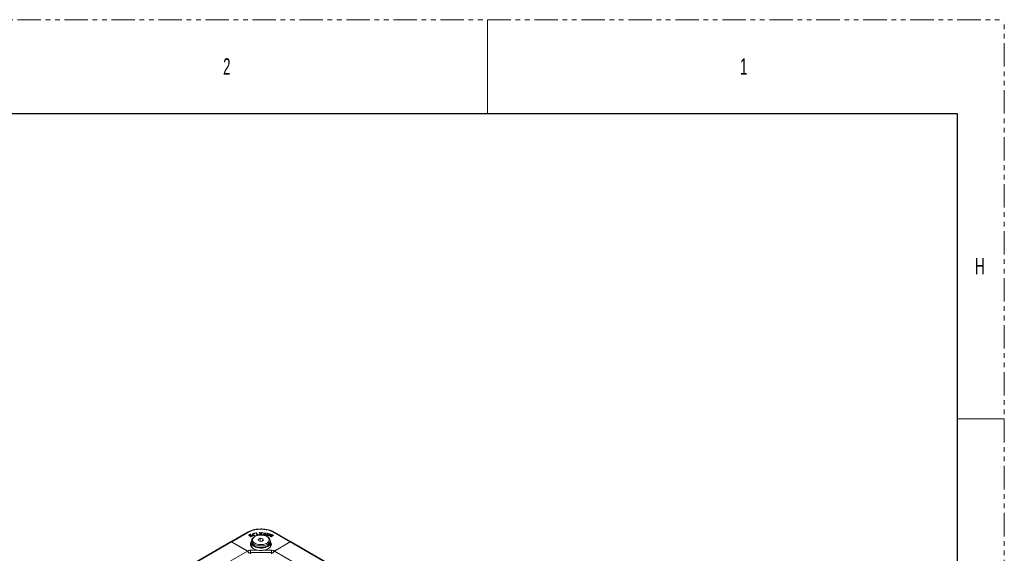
# Model space of a CAD drawing. Header units: millimetres. Extents: x 0 to 1118, y 0 to 864.
# Tile 156 of 156: x 852 to 1118, y 719 to 864. Entities that reach past the tile are written whole.
import ezdxf

# ---------------------------------------------------------------- set-up
doc = ezdxf.new("R2010")
doc.units = ezdxf.units.MM
doc.linetypes.add('PHANTOM', pattern=[12.7, 6.35, -1.27, 1.27, -1.27, 1.27, -1.27])
doc.styles.add('SLDTEXTSTYLE0', font='TXT', dxfattribs={"width": 0.6})

msp = doc.modelspace()

# ---------------------------------------------------------------- linework, layer by layer
at = {"color": 7, "linetype": 'PHANTOM', "lineweight": 0}
for p in [(0, 863.6), (1117.6, 0)]:
    msp.add_line(p, (1117.6, 863.6), dxfattribs=at)
at = {"color": 7, "linetype": 'Continuous', "lineweight": 0}
for p, q in [((977.9, 863.6), (977.9, 838.2)), ((1104.9, 755.65), (1117.6, 755.65))]:
    msp.add_line(p, q, dxfattribs=at)
at = {"color": 7, "linetype": 'Continuous', "lineweight": 30}
for p, q in [((12.7, 838.2), (1104.9, 838.2)), ((1104.9, 838.2), (1104.9, 25.4))]:
    msp.add_line(p, q, dxfattribs=at)
at = {"color": 7, "linetype": 'Continuous', "lineweight": 15}
for p, q in [((908.57, 722.47), (913.07, 725.07)), ((913.64, 724.26), (913.64, 724.16)), ((913.66, 724.32), (913.66, 724.43)), ((913.67, 724.09), (913.67, 724.2)), ((914.16, 724.01), (913.83, 723.88)), ((913.83, 723.88), (913.92, 723.81)), ((913.96, 724.4), (913.91, 724.49)), ((913.92, 723.81), (914.36, 723.98)), ((914.16, 723.91), (913.92, 723.81)), ((914.02, 724.1), (914.02, 724.2)), ((914.07, 724.12), (914.16, 724.01)), ((914.36, 723.98), (914.13, 724.25)), ((914.29, 723.95), (914.13, 724.14)), ((914.16, 723.91), (914.16, 724.01)), ((914.4, 724.65), (914.39, 724.08)), ((914.39, 724.08), (914.45, 724.01)), ((914.58, 724.7), (914.4, 724.65)), ((914.4, 724.55), (914.4, 724.65)), ((914.58, 724.6), (914.4, 724.55)), ((914.4, 724.55), (914.4, 724.07)), ((914.45, 724.01), (915.07, 724.18)), ((914.56, 724.15), (914.58, 724.7)), ((915, 724.27), (914.56, 724.15)), ((914.56, 724.15), (914.56, 724.15)), ((914.56, 724.05), (914.56, 724.15)), ((914.56, 724.05), (914.56, 724.15)), ((914.56, 724.05), (914.56, 724.05)), ((915.03, 724.71), (914.81, 724.65)), ((914.87, 724.78), (914.87, 724.78)), ((914.87, 724.68), (914.87, 724.78)), ((914.87, 724.68), (914.87, 724.68)), ((915.1, 723.9), (914.92, 723.79)), ((915.07, 724.18), (915, 724.27)), ((915, 724.16), (915, 724.27)), ((915.02, 724.68), (915.02, 724.73)), ((915.52, 724.87), (915.34, 724.84)), ((915.34, 724.84), (915.57, 724.27)), ((915.52, 724.76), (915.38, 724.74)), ((915.71, 724.39), (915.52, 724.87)), ((915.52, 724.76), (915.52, 724.87)), ((915.71, 724.29), (915.52, 724.76)), ((915.57, 724.27), (915.72, 724.29)), ((915.87, 724.47), (915.71, 724.39)), ((915.71, 724.39), (915.71, 724.39)), ((915.71, 724.29), (915.71, 724.39)), ((915.71, 724.29), (915.71, 724.39)), ((915.87, 724.36), (915.71, 724.29)), ((915.72, 724.29), (915.94, 724.39)), ((915.94, 724.39), (915.87, 724.47)), ((915.87, 724.36), (915.87, 724.47)), ((915.87, 724.36), (915.87, 724.36)), ((916.23, 724.94), (916.55, 724.62)), ((916.45, 724.94), (916.23, 724.94)), ((916.55, 724.62), (916.25, 724.33)), ((916.25, 724.33), (916.47, 724.33)), ((916.45, 724.83), (916.34, 724.83)), ((916.55, 724.52), (916.35, 724.33)), ((916.57, 724.82), (916.45, 724.94)), ((916.45, 724.83), (916.45, 724.94)), ((916.56, 724.71), (916.45, 724.83)), ((916.47, 724.33), (916.58, 724.45)), ((916.55, 724.52), (916.55, 724.62)), ((916.66, 724.56), (916.66, 724.56)), ((916.68, 724.7), (916.67, 724.7)), ((916.67, 724.6), (916.67, 724.7)), ((916.68, 724.6), (916.67, 724.6)), ((916.68, 724.6), (916.68, 724.7)), ((916.75, 724.45), (916.87, 724.33)), ((916.88, 724.94), (916.77, 724.82)), ((916.88, 724.83), (916.77, 724.71)), ((916.78, 724.53), (916.79, 724.63)), ((916.98, 724.33), (916.78, 724.53)), ((916.79, 724.63), (917.1, 724.94)), ((917.09, 724.33), (916.79, 724.63)), ((916.87, 724.33), (917.09, 724.33)), ((917.1, 724.94), (916.88, 724.94)), ((916.88, 724.83), (916.88, 724.94)), ((916.99, 724.84), (916.88, 724.83)), ((917.4, 724.39), (917.4, 724.5)), ((917.53, 724.91), (917.49, 724.82)), ((917.49, 724.82), (917.9, 724.77)), ((918.2, 724.82), (917.53, 724.91)), ((917.53, 724.81), (917.53, 724.91)), ((917.59, 724.43), (917.59, 724.33)), ((917.73, 724.26), (917.73, 724.36)), ((917.9, 724.77), (917.8, 724.73)), ((917.8, 724.63), (917.8, 724.73)), ((917.9, 724.77), (917.9, 724.77)), ((917.9, 724.66), (917.9, 724.77)), ((917.91, 724.67), (917.9, 724.77)), ((918.11, 724.73), (917.9, 724.76)), ((917.99, 724.3), (917.96, 724.39)), ((918.04, 724.71), (918.18, 724.76)), ((918.54, 724.76), (918.17, 724.21)), ((918.17, 724.21), (918.32, 724.17)), ((918.18, 724.76), (918.2, 724.82)), ((918.54, 724.65), (918.23, 724.19)), ((918.46, 723.79), (918.28, 723.9)), ((918.32, 724.17), (918.6, 724.19)), ((918.41, 724.26), (918.71, 724.72)), ((918.62, 724.28), (918.41, 724.26)), ((918.41, 724.26), (918.41, 724.26)), ((918.41, 724.18), (918.41, 724.26)), ((918.41, 724.18), (918.41, 724.26)), ((918.71, 724.72), (918.54, 724.76)), ((918.54, 724.65), (918.54, 724.76)), ((918.65, 724.63), (918.54, 724.65)), ((918.6, 724.19), (918.62, 724.28)), ((919.12, 724.62), (918.62, 724.08)), ((918.62, 724.08), (918.83, 724.01)), ((919.12, 724.52), (918.69, 724.06)), ((918.83, 724.01), (919.18, 724.17)), ((918.84, 724.02), (918.85, 724.12)), ((918.85, 724.02), (918.84, 724.02)), ((918.85, 724.12), (918.85, 724.12)), ((918.85, 724.02), (918.85, 724.12)), ((919.07, 724.34), (919.28, 724.56)), ((919.28, 724.56), (919.12, 724.62)), ((919.12, 724.52), (919.12, 724.62)), ((919.21, 724.49), (919.12, 724.52)), ((919.54, 724.46), (919.17, 724.28)), ((919.43, 724.3), (919.17, 724.18)), ((919.35, 724.11), (919.24, 723.86)), ((919.24, 723.86), (919.46, 723.78)), ((919.35, 724), (919.28, 723.84)), ((919.35, 724), (919.35, 724.11)), ((919.43, 723.91), (919.42, 723.92)), ((919.42, 723.81), (919.42, 723.92)), ((919.43, 723.81), (919.42, 723.81)), ((919.43, 723.81), (919.43, 723.91)), ((919.55, 724.36), (919.46, 724.32)), ((919.46, 724.32), (919.46, 724.32)), ((919.47, 724.21), (919.46, 724.32)), ((919.46, 723.78), (920.08, 724.27)), ((919.67, 724.41), (919.54, 724.46)), ((919.55, 724.36), (919.54, 724.46)), ((919.55, 724.15), (919.67, 724.41)), ((919.63, 724.32), (919.55, 724.36)), ((919.93, 724.33), (919.68, 724.13)), ((919.93, 724.23), (919.68, 724.03)), ((920.08, 724.27), (919.93, 724.33)), ((919.93, 724.23), (919.93, 724.33)), ((919.99, 724.2), (919.93, 724.23)), ((920.31, 725.07), (924.82, 722.47)), ((764.15, 639.1), (908.52, 722.44)), ((908.54, 722.46), (908.52, 722.44)), ((908.55, 722.46), (908.54, 722.46)), ((908.54, 722.46), (908.55, 722.46)), ((908.55, 722.46), (908.57, 722.47)), ((908.58, 722.46), (908.57, 722.47)), ((908.77, 722.42), (913.04, 719.95)), ((913.03, 720.01), (908.82, 722.45)), ((914.06, 721.42), (914, 721.3)), ((914.06, 722.26), (914.06, 721.19)), ((914.19, 722.77), (914.19, 722.36)), ((916.5, 723.39), (915.98, 723.09)), ((915.98, 723.09), (916.17, 722.68)), ((916.17, 722.68), (916.88, 722.56)), ((917.22, 723.28), (916.5, 723.39)), ((916.5, 722.62), (916.5, 723.39)), ((916.88, 722.56), (917.41, 722.87)), ((917.21, 722.75), (917.22, 723.28)), ((917.41, 722.87), (917.22, 723.28)), ((919.19, 722.36), (919.19, 722.77)), ((919.33, 721.19), (919.33, 722.26)), ((919.39, 721.3), (919.33, 721.42)), ((924.62, 722.42), (920.34, 719.95)), ((920.35, 720.01), (924.57, 722.45)), ((924.82, 722.47), (924.81, 722.46)), ((924.82, 722.47), (924.83, 722.46)), ((924.83, 722.46), (924.84, 722.46)), ((924.84, 722.46), (924.84, 722.46)), ((924.84, 722.46), (924.87, 722.44)), ((924.87, 722.44), (1019.92, 667.57))]:
    msp.add_line(p, q, dxfattribs=at)
at = {"color": 9, "linetype": 'Continuous', "lineweight": 0}
for p, q in [((913.32, 725.05), (908.82, 722.45)), ((916.56, 724.71), (916.57, 724.82)), ((916.77, 724.71), (916.77, 724.82)), ((919.17, 724.18), (919.17, 724.28)), ((919.68, 724.03), (919.68, 724.13)), ((924.57, 722.45), (920.06, 725.05)), ((764.4, 639.07), (908.77, 722.42)), ((908.56, 722.46), (908.55, 722.46)), ((924.62, 722.42), (1019.67, 667.54)), ((924.83, 722.46), (924.83, 722.46)), ((768.67, 636.61), (913.04, 719.95)), ((913.84, 720.18), (915.88, 720.18)), ((913.84, 720.18), (913.84, 719.52)), ((919.54, 719.52), (913.84, 719.52)), ((913.84, 719.52), (913.85, 719.22)), ((917.51, 720.18), (919.54, 720.18)), ((919.53, 719.21), (919.54, 719.52)), ((919.54, 720.18), (919.54, 719.52)), ((920.34, 719.95), (1015.4, 665.08))]:
    msp.add_line(p, q, dxfattribs=at)
at = {"color": 7, "linetype": 'Continuous', "lineweight": 15, "flags": 128}
for points in [[(913.91, 724.4), (913.91, 724.43), (913.91, 724.49)], [(914.13, 724.14), (914.13, 724.19), (914.13, 724.25)], [(918.46, 723.79), (918.76, 723.58), (918.99, 723.34), (919.14, 723.08), (919.19, 722.81), (919.16, 722.53), (919.04, 722.27), (918.83, 722.02), (918.54, 721.8), (918.19, 721.62), (917.79, 721.47), (917.34, 721.38), (916.87, 721.33), (916.4, 721.34), (915.93, 721.4), (915.49, 721.51), (915.1, 721.66), (914.77, 721.85), (914.5, 722.08), (914.31, 722.33), (914.21, 722.6), (914.2, 722.88), (914.28, 723.15), (914.44, 723.4), (914.69, 723.64), (914.92, 723.79)], [(918.28, 723.9), (917.93, 724.06), (917.53, 724.18), (917.09, 724.26), (916.64, 724.28), (916.18, 724.24), (915.75, 724.16), (915.36, 724.02), (915.02, 723.85), (914.75, 723.64), (914.56, 723.4), (914.46, 723.14), (914.45, 722.88), (914.53, 722.62), (914.7, 722.38), (914.95, 722.16), (915.27, 721.97), (915.65, 721.83), (916.07, 721.73), (916.52, 721.68), (916.98, 721.69), (917.42, 721.75), (917.83, 721.86), (918.2, 722.01), (918.51, 722.21), (918.74, 722.43), (918.88, 722.68), (918.94, 722.94), (918.91, 723.21), (918.78, 723.46), (918.57, 723.69), (918.28, 723.9)], [(914.87, 724.68), (914.87, 724.71), (914.87, 724.75), (914.87, 724.78)], [(917.96, 724.28), (917.96, 724.33), (917.96, 724.39)], [(915.88, 720.18), (915.41, 720.29), (914.98, 720.45), (914.61, 720.64), (914.3, 720.87), (914.07, 721.13), (913.92, 721.41), (913.86, 721.7), (913.89, 721.99), (914, 722.27), (914.06, 722.36)], [(914.06, 722.23), (914.05, 722.22), (913.94, 721.95), (913.91, 721.66), (913.97, 721.38), (914.11, 721.1), (914.34, 720.85), (914.64, 720.62), (914.74, 720.56)], [(919.19, 722.75), (919.26, 722.61), (919.33, 722.33), (919.31, 722.05), (919.19, 721.78), (919, 721.52), (918.72, 721.29), (918.38, 721.09), (917.98, 720.93), (917.53, 720.82), (917.06, 720.75), (916.57, 720.74), (916.09, 720.78), (915.63, 720.87), (915.2, 721.01), (914.83, 721.19), (914.52, 721.4), (914.28, 721.65), (914.13, 721.91), (914.06, 722.19), (914.08, 722.47), (914.19, 722.75), (914.19, 722.75)], [(914.19, 722.51), (914.19, 722.47), (914.2, 722.19), (914.3, 721.92), (914.49, 721.67), (914.76, 721.44), (915.09, 721.25), (915.49, 721.09), (915.93, 720.98), (916.39, 720.92), (916.87, 720.92), (917.34, 720.96), (917.79, 721.06), (918.2, 721.2), (918.55, 721.39), (918.84, 721.61), (919.05, 721.86), (919.17, 722.12), (919.2, 722.4), (919.19, 722.51)], [(914.93, 721.34), (915.29, 721.17), (915.71, 721.04), (916.16, 720.95), (916.63, 720.92), (917.11, 720.94), (917.57, 721.01), (917.99, 721.13), (918.37, 721.3), (918.69, 721.5), (918.94, 721.73), (919.11, 721.99), (919.19, 722.26), (919.19, 722.36)], [(919.32, 722.36), (919.38, 722.27), (919.5, 721.99), (919.53, 721.7), (919.47, 721.41), (919.32, 721.13), (919.09, 720.87), (918.78, 720.64), (918.4, 720.45), (917.98, 720.29), (917.51, 720.18)], [(918.65, 720.56), (918.74, 720.62), (919.04, 720.85), (919.27, 721.1), (919.42, 721.38), (919.48, 721.66), (919.45, 721.95), (919.33, 722.22), (919.33, 722.23)]]:
    msp.add_lwpolyline(points, dxfattribs=at)
at = {"color": 7, "linetype": 'Continuous', "lineweight": 15}
for centre, radius, start, end in [((908.62, 722.21), 0.251, 54.3818, 114.314), ((915.43, 722.48), 1.24, 185.1866, 246.1336), ((924.76, 722.21), 0.251, 65.686, 125.6182), ((912.63, 719.3), 0.768, 2.6055, 57.3945), ((920.76, 719.3), 0.768, 122.6055, 177.3945)]:
    msp.add_arc(centre, radius, start, end, dxfattribs=at)
for centre, major_axis, start_param, end_param in [((908.81, 722.03), (-0.243, 0.437), 5.506906, 6.292305), ((924.57, 722.03), (0.243, 0.437), 6.274066, 7.059464)]:
    msp.add_ellipse(centre, major_axis=major_axis, ratio=0.587367, start_param=start_param, end_param=end_param, dxfattribs=at)
for points, knots in [([(913.07, 725.07), (913.2, 725.14), (913.53, 725.32), (914.16, 725.56), (914.96, 725.77), (915.81, 725.89), (916.76, 725.94), (917.7, 725.88), (918.61, 725.73), (919.49, 725.48), (920.01, 725.22), (920.31, 725.07)], [0, 0, 0, 0, 0.062705, 0.17058, 0.281665, 0.389429, 0.500417, 0.63527, 0.742285, 0.852425, 1, 1, 1, 1]), ([(913.66, 724.43), (913.6, 724.4), (913.51, 724.36), (913.46, 724.28), (913.45, 724.2), (913.48, 724.15), (913.51, 724.13), (913.51, 724.12)], [0, 0, 0, 0, 0.3488531, 0.550932, 0.7533311, 0.9463329, 1, 1, 1, 1]), ([(913.66, 724.32), (913.6, 724.3), (913.52, 724.26), (913.48, 724.2), (913.47, 724.18)], [0, 0, 0, 0, 0.666708, 1, 1, 1, 1]), ([(913.51, 724.12), (913.53, 724.11), (913.56, 724.09), (913.64, 724.06), (913.71, 724.04), (913.76, 724.04), (913.77, 724.04)], [0, 0, 0, 0, 0.247593, 0.566285, 0.881741, 1, 1, 1, 1]), ([(913.67, 724.09), (913.66, 724.1), (913.64, 724.13), (913.63, 724.15), (913.64, 724.16), (913.64, 724.16)], [0, 0, 0, 0, 0.576944, 0.997942, 1, 1, 1, 1]), ([(913.67, 724.2), (913.66, 724.21), (913.64, 724.23), (913.64, 724.26), (913.65, 724.3), (913.69, 724.33), (913.73, 724.35), (913.75, 724.36)], [0, 0, 0, 0, 0.226603, 0.389656, 0.552485, 0.801707, 1, 1, 1, 1]), ([(913.91, 724.49), (913.89, 724.48), (913.84, 724.48), (913.75, 724.46), (913.69, 724.44), (913.66, 724.43)], [0, 0, 0, 0, 0.2608508, 0.52127, 1, 1, 1, 1]), ([(914.02, 724.2), (913.97, 724.18), (913.91, 724.16), (913.82, 724.15), (913.75, 724.15), (913.7, 724.17), (913.68, 724.19), (913.67, 724.2)], [0, 0, 0, 0, 0.393405, 0.556787, 0.721292, 0.876223, 1, 1, 1, 1]), ([(913.75, 724.36), (913.77, 724.36), (913.81, 724.38), (913.88, 724.39), (913.94, 724.4), (913.96, 724.4)], [0, 0, 0, 0, 0.3235218, 0.6578603, 1, 1, 1, 1]), ([(913.77, 724.04), (913.79, 724.04), (913.84, 724.05), (913.92, 724.06), (913.98, 724.08), (914.01, 724.09)], [0, 0, 0, 0, 0.269218, 0.538771, 1, 1, 1, 1]), ([(914.01, 724.09), (914.02, 724.09), (914.03, 724.1), (914.04, 724.11), (914.06, 724.11), (914.07, 724.12)], [0, 0, 0, 0, 0.25029, 0.500607, 1, 1, 1, 1]), ([(914.13, 724.25), (914.12, 724.24), (914.1, 724.23), (914.06, 724.22), (914.04, 724.2), (914.02, 724.2)], [0, 0, 0, 0, 0.251147, 0.502364, 1, 1, 1, 1]), ([(914.13, 724.14), (914.12, 724.14), (914.1, 724.13), (914.08, 724.12), (914.07, 724.12), (914.07, 724.12)], [0, 0, 0, 0, 0.488529, 0.977166, 1, 1, 1, 1]), ([(914.87, 724.78), (914.85, 724.77), (914.83, 724.77), (914.8, 724.75), (914.79, 724.73), (914.79, 724.71), (914.79, 724.69), (914.79, 724.69)], [0, 0, 0, 0, 0.249647, 0.438837, 0.627758, 0.833821, 1, 1, 1, 1]), ([(914.79, 724.69), (914.8, 724.68), (914.81, 724.66), (914.85, 724.65), (914.88, 724.64), (914.92, 724.64), (914.94, 724.64), (914.95, 724.64)], [0, 0, 0, 0, 0.274076, 0.469587, 0.665847, 0.851499, 1, 1, 1, 1]), ([(914.87, 724.68), (914.85, 724.67), (914.83, 724.67), (914.82, 724.66), (914.82, 724.66)], [0, 0, 0, 0, 0.9575913, 1, 1, 1, 1]), ([(915.02, 724.73), (915.01, 724.74), (915, 724.76), (914.97, 724.77), (914.93, 724.78), (914.89, 724.78), (914.87, 724.78), (914.87, 724.78)], [0, 0, 0, 0, 0.271095, 0.474054, 0.677286, 0.874049, 1, 1, 1, 1]), ([(914.99, 724.66), (914.98, 724.66), (914.96, 724.67), (914.93, 724.68), (914.89, 724.68), (914.87, 724.68), (914.87, 724.68)], [0, 0, 0, 0, 0.26137, 0.546123, 0.821829, 1, 1, 1, 1]), ([(914.95, 724.64), (914.96, 724.65), (914.99, 724.66), (915.02, 724.68), (915.03, 724.7), (915.03, 724.72), (915.02, 724.73), (915.02, 724.73)], [0, 0, 0, 0, 0.283737, 0.479364, 0.674976, 0.876266, 1, 1, 1, 1]), ([(916.67, 724.6), (916.66, 724.61), (916.64, 724.64), (916.6, 724.68), (916.58, 724.7), (916.56, 724.71)], [0, 0, 0, 0, 0.3315217, 0.6657189, 1, 1, 1, 1]), ([(916.67, 724.7), (916.66, 724.71), (916.64, 724.74), (916.6, 724.78), (916.58, 724.8), (916.57, 724.82)], [0, 0, 0, 0, 0.333336, 0.666628, 1, 1, 1, 1]), ([(916.58, 724.45), (916.59, 724.47), (916.61, 724.49), (916.64, 724.52), (916.65, 724.54), (916.66, 724.56)], [0, 0, 0, 0, 0.383203, 0.691529, 1, 1, 1, 1]), ([(916.66, 724.56), (916.68, 724.54), (916.69, 724.52), (916.72, 724.48), (916.74, 724.46), (916.75, 724.45)], [0, 0, 0, 0, 0.379142, 0.6895422, 1, 1, 1, 1]), ([(916.77, 724.82), (916.76, 724.8), (916.74, 724.78), (916.71, 724.74), (916.69, 724.71), (916.68, 724.7)], [0, 0, 0, 0, 0.339436, 0.669496, 1, 1, 1, 1]), ([(916.77, 724.71), (916.76, 724.7), (916.74, 724.68), (916.71, 724.64), (916.69, 724.61), (916.68, 724.6)], [0, 0, 0, 0, 0.337422, 0.668484, 1, 1, 1, 1]), ([(917.4, 724.5), (917.39, 724.47), (917.38, 724.42), (917.43, 724.36), (917.51, 724.31), (917.59, 724.29), (917.65, 724.28), (917.66, 724.28)], [0, 0, 0, 0, 0.254989, 0.480261, 0.677654, 0.922777, 1, 1, 1, 1]), ([(917.8, 724.73), (917.76, 724.72), (917.67, 724.69), (917.55, 724.64), (917.44, 724.58), (917.41, 724.52), (917.4, 724.5)], [0, 0, 0, 0, 0.25393, 0.508119, 0.764037, 1, 1, 1, 1]), ([(917.8, 724.63), (917.76, 724.62), (917.67, 724.59), (917.55, 724.53), (917.45, 724.47), (917.41, 724.42), (917.4, 724.39)], [0, 0, 0, 0, 0.254708, 0.509676, 0.766414, 1, 1, 1, 1]), ([(917.73, 724.36), (917.7, 724.37), (917.66, 724.38), (917.62, 724.4), (917.59, 724.42), (917.58, 724.45), (917.59, 724.47), (917.59, 724.48)], [0, 0, 0, 0, 0.285847, 0.451029, 0.617185, 0.818662, 1, 1, 1, 1]), ([(917.59, 724.48), (917.6, 724.5), (917.63, 724.54), (917.73, 724.59), (917.86, 724.65), (917.97, 724.69), (918.04, 724.71)], [0, 0, 0, 0, 0.156836, 0.382215, 0.633721, 1, 1, 1, 1]), ([(917.66, 724.28), (917.69, 724.28), (917.78, 724.27), (917.9, 724.28), (917.97, 724.3), (917.99, 724.3)], [0, 0, 0, 0, 0.298821, 0.79388, 1, 1, 1, 1]), ([(917.96, 724.39), (917.94, 724.38), (917.9, 724.37), (917.82, 724.36), (917.77, 724.36), (917.73, 724.36)], [0, 0, 0, 0, 0.3171435, 0.5705001, 1, 1, 1, 1]), ([(918.85, 724.12), (918.87, 724.15), (918.93, 724.2), (919, 724.27), (919.05, 724.32), (919.07, 724.34)], [0, 0, 0, 0, 0.33782, 0.668882, 1, 1, 1, 1]), ([(919.17, 724.28), (919.13, 724.26), (919.06, 724.23), (918.95, 724.18), (918.88, 724.14), (918.85, 724.12)], [0, 0, 0, 0, 0.354154, 0.67698, 1, 1, 1, 1]), ([(919.17, 724.18), (919.13, 724.16), (919.06, 724.13), (918.95, 724.07), (918.89, 724.04), (918.85, 724.02)], [0, 0, 0, 0, 0.3528751, 0.6763398, 1, 1, 1, 1]), ([(919.18, 724.17), (919.21, 724.19), (919.28, 724.22), (919.38, 724.27), (919.43, 724.3), (919.46, 724.32)], [0, 0, 0, 0, 0.391311, 0.6956, 1, 1, 1, 1]), ([(919.46, 724.32), (919.45, 724.29), (919.42, 724.24), (919.38, 724.17), (919.36, 724.13), (919.35, 724.11)], [0, 0, 0, 0, 0.395144, 0.697506, 1, 1, 1, 1]), ([(919.47, 724.21), (919.45, 724.19), (919.42, 724.14), (919.39, 724.07), (919.36, 724.03), (919.35, 724)], [0, 0, 0, 0, 0.393545, 0.696705, 1, 1, 1, 1]), ([(919.42, 723.92), (919.44, 723.94), (919.47, 723.99), (919.51, 724.07), (919.54, 724.12), (919.55, 724.15)], [0, 0, 0, 0, 0.353346, 0.676568, 1, 1, 1, 1]), ([(919.68, 724.13), (919.65, 724.11), (919.6, 724.06), (919.51, 723.99), (919.46, 723.94), (919.43, 723.91)], [0, 0, 0, 0, 0.333206, 0.666599, 1, 1, 1, 1]), ([(919.68, 724.03), (919.65, 724), (919.6, 723.95), (919.51, 723.88), (919.46, 723.83), (919.43, 723.81)], [0, 0, 0, 0, 0.331775, 0.665883, 1, 1, 1, 1]), ([(913.37, 719.51), (913.36, 719.53), (913.35, 719.6), (913.3, 719.73), (913.2, 719.87), (913.11, 719.96), (913.05, 720), (913.03, 720.01)], [0, 0, 0, 0, 0.100916, 0.358874, 0.617728, 0.878065, 1, 1, 1, 1]), ([(917.51, 720.18), (917.36, 720.16), (917.07, 720.1), (916.51, 720.08), (916.12, 720.14), (915.88, 720.18)], [0, 0, 0, 0, 0.272729, 0.554234, 1, 1, 1, 1]), ([(920.35, 720.01), (920.31, 719.98), (920.23, 719.93), (920.13, 719.8), (920.05, 719.65), (920.03, 719.55), (920.01, 719.5)], [0, 0, 0, 0, 0.256255, 0.512516, 0.768541, 1, 1, 1, 1])]:
    msp.add_open_spline(points, degree=3, knots=knots, dxfattribs=at)
at = {"color": 9, "linetype": 'Continuous', "lineweight": 0}
for points in [[(913.07, 725.07), (913.09, 725.08), (913.12, 725.09), (913.19, 725.1), (913.25, 725.08), (913.3, 725.06), (913.32, 725.05)], [(920.31, 725.07), (920.3, 725.08), (920.26, 725.09), (920.2, 725.1), (920.13, 725.08), (920.09, 725.06), (920.06, 725.05)]]:
    msp.add_open_spline(points, degree=3, dxfattribs=at)
for points, knots in [([(920.06, 725.05), (919.79, 725.19), (919.3, 725.43), (918.48, 725.66), (917.64, 725.8), (916.76, 725.86), (915.88, 725.81), (915.08, 725.7), (914.34, 725.5), (913.75, 725.28), (913.44, 725.11), (913.32, 725.05)], [0, 0, 0, 0, 0.147652, 0.256205, 0.364776, 0.499589, 0.608942, 0.718292, 0.827742, 0.937176, 1, 1, 1, 1]), ([(913.03, 720.01), (913.04, 720.02), (913.16, 720.07), (913.42, 720.16), (913.7, 720.18), (913.84, 720.18)], [0, 0, 0, 0, 0.0434569, 0.5208053, 1, 1, 1, 1]), ([(913.84, 719.52), (913.76, 719.51), (913.59, 719.51), (913.45, 719.45), (913.38, 719.42)], [0, 0, 0, 0, 0.509361, 1, 1, 1, 1]), ([(919.54, 720.18), (919.68, 720.18), (919.96, 720.16), (920.23, 720.07), (920.34, 720.02), (920.35, 720.01)], [0, 0, 0, 0, 0.4773013, 0.9546063, 1, 1, 1, 1]), ([(920, 719.42), (919.94, 719.45), (919.8, 719.51), (919.63, 719.51), (919.54, 719.52)], [0, 0, 0, 0, 0.490629, 1, 1, 1, 1])]:
    msp.add_open_spline(points, degree=3, knots=knots, dxfattribs=at)

# ---------------------------------------------------------------- texts
at = {"color": 7, "linetype": 'Continuous', "lineweight": 0, "char_height": 4.45, "attachment_point": 1, "style": 'SLDTEXTSTYLE0'}
for s, insert in [('2', (906.49, 853.17)), ('1', (1046.19, 853.17)), ('H', (1109.69, 799.2))]:
    msp.add_mtext(s, dxfattribs=dict(at, insert=insert))

doc.saveas('drawing.dxf')
